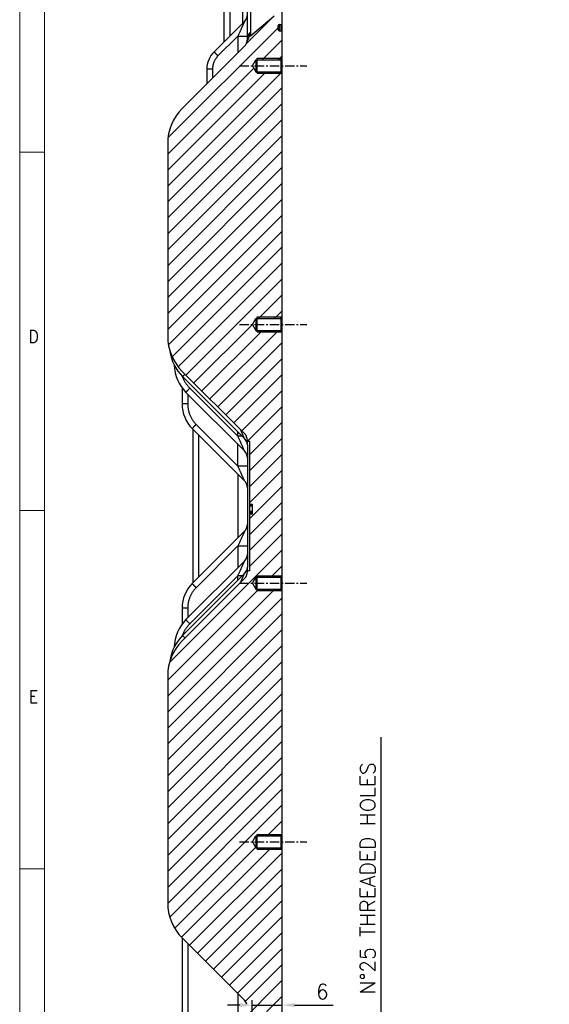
# Model space of a CAD drawing. Extents: x 0 to 840, y 0 to 594.
# Tile 2 of 84: x 20 to 126, y 198 to 396. Entities that reach past the tile are written whole.
import ezdxf
from ezdxf.enums import TextEntityAlignment as Align

# ---------------------------------------------------------------- set-up
doc = ezdxf.new("R2010")
doc.units = 0
doc.header["$LTSCALE"] = 25.4
doc.header["$MEASUREMENT"] = 0
doc.linetypes.add('CENTER', pattern=[0.6, 0.375, -0.075, 0.075, -0.075])
doc.layers.get('0').update_dxf_attribs({"linetype": 'CONTINUOUS'})
doc.layers.get('Defpoints').update_dxf_attribs({"linetype": 'CONTINUOUS'})
for name, color, linetype in [('010', 7, 'CONTINUOUS'), ('30', 1, 'CONTINUOUS'), ('DEFAULT_1', 7, 'CENTER')]:
    doc.layers.add(name, color=color, linetype=linetype)
doc.styles.add('GAL', font='simplex', dxfattribs={"width": 0.9})
doc.styles.add('ROMANS', font='romans')
doc.dimstyles.new('QUOTE 0.01', dxfattribs={"dimscale": 0, "dimtxt": 3, "dimasz": 2.5, "dimexe": 1, "dimexo": 1, "dimgap": 1.2, "dimtad": 1, "dimdsep": 46, "dimtxsty": 'ROMANS', "dimcen": 3, "dimclrd": 1, "dimclre": 1, "dimclrt": 7, "dimadec": 1, "dimazin": 2, "dimtfac": 0.6, "dimtmove": 0, "dimatfit": 3, "dimfxl": 0, "dimtolj": 1, "dimarcsym": 0})

# ---------------------------------------------------------------- blocks, each defined once
blk = doc.blocks.new('*D13')
at = {"color": 1, "linetype": 'Continuous', "lineweight": -2}
for p, q in [((66.7, 179.41), (66.7, 198.59)), ((72.7, 179.41), (72.7, 198.59)), ((64.2, 197.59), (61.7, 197.59)), ((66.7, 197.59), (72.7, 197.59)), ((75.2, 197.59), (82.9, 197.59))]:
    blk.add_line(p, q, dxfattribs=at)
at = {"color": 1, "linetype": 'Continuous', "lineweight": 0}
for points in [[(64.2, 198), (64.2, 197.17), (66.7, 197.59)], [(75.2, 198), (75.2, 197.17), (72.7, 197.59)]]:
    blk.add_solid(points, dxfattribs=at)
at = {"layer": 'Defpoints', "color": 0, "linetype": 'Continuous', "lineweight": 0}
for p in [(66.7, 197.59), (66.7, 178.41), (72.7, 178.41)]:
    blk.add_point(p, dxfattribs=at)
at = {"color": 7, "linetype": 'Continuous', "lineweight": 0, "insert": (80.77, 200.29), "char_height": 3, "attachment_point": 5, "style": 'ROMANS'}
blk.add_mtext('\\A1;6', dxfattribs=at)
blk = doc.blocks.new('*D14')
at = {"color": 1, "linetype": 'Continuous', "lineweight": -2}
for p, q in [((92.58, 182.41), (92.58, 251.45)), ((73.7, 179.91), (93.58, 179.91)), ((92.58, 176.91), (92.58, 179.91)), ((73.7, 176.91), (93.58, 176.91)), ((92.58, 174.41), (92.58, 171.91))]:
    blk.add_line(p, q, dxfattribs=at)
at = {"color": 1, "linetype": 'Continuous', "lineweight": 0}
for points in [[(92.16, 182.41), (93, 182.41), (92.58, 179.91)], [(92.16, 174.41), (93, 174.41), (92.58, 176.91)]]:
    blk.add_solid(points, dxfattribs=at)
at = {"layer": 'Defpoints', "color": 0, "linetype": 'Continuous', "lineweight": 0}
for p in [(72.7, 179.91), (92.58, 179.91), (72.7, 176.91)]:
    blk.add_point(p, dxfattribs=at)
at = {"color": 7, "linetype": 'Continuous', "lineweight": 0, "insert": (89.88, 218.18), "char_height": 3, "attachment_point": 5, "rotation": 90, "style": 'ROMANS'}
blk.add_mtext('\\A1;M3  N°25 THREADED HOLES', dxfattribs=at)
blk = doc.blocks.new('powersoft_a1')
at = {"layer": '010', "lineweight": 0}
for p, q in [((25, 10), (25, 584)), ((20, 369), (25, 369)), ((20, 297), (25, 297)), ((20, 225), (25, 225))]:
    blk.add_line(p, q, dxfattribs=at)
at = {"layer": '30', "lineweight": 0}
blk.add_line((20, 5), (20, 589), dxfattribs=at)
at = {"layer": '010', "lineweight": 0, "style": 'GAL', "width": 0.9}
for s, p in [('D', (22.78, 331.98)), ('E', (22.78, 259.6))]:
    blk.add_text(s, height=2.5, dxfattribs=at).set_placement(p, align=Align.MIDDLE)

msp = doc.modelspace()

# ---------------------------------------------------------------- linework, layer by layer
at = {"color": 7, "linetype": 'Continuous'}
for p, q in [((65.705, 391.726), (65.705, 481.839)), ((72.705, 394.916), (72.705, 466.895)), ((60.997, 464.548), (60.997, 391.197)), ((66.331, 392.431), (71.048, 396.388)), ((65.119, 395.32), (59.025, 389.225)), ((71.905, 393.602), (71.905, 394.509)), ((72.101, 394.709), (72.508, 394.716)), ((72.705, 113.435), (72.705, 394.913)), ((72.101, 393.402), (72.508, 393.395)), ((52.634, 377.834), (65.119, 390.32)), ((65.705, 391.726), (65.705, 391.705)), ((65.705, 391.715), (65.705, 391.723)), ((66.705, 386.405), (67.398, 387.605)), ((66.705, 386.405), (67.398, 385.205)), ((67.398, 387.605), (72.405, 387.605)), ((67.398, 387.605), (67.398, 385.205)), ((67.705, 384.905), (67.705, 387.905)), ((72.405, 387.605), (72.705, 387.905)), ((72.405, 387.605), (72.405, 385.205)), ((57.56, 385.689), (57.56, 382.761)), ((67.398, 385.205), (72.405, 385.205)), ((72.405, 385.205), (72.705, 384.905)), ((49.705, 370.763), (49.705, 332.047)), ((66.705, 334.405), (67.398, 335.605)), ((67.398, 335.605), (72.405, 335.605)), ((67.398, 335.605), (67.398, 333.205)), ((67.705, 332.905), (67.705, 335.905)), ((72.405, 335.605), (72.705, 335.905)), ((72.405, 335.605), (72.405, 333.205)), ((66.705, 334.405), (67.398, 333.205)), ((67.398, 333.205), (72.405, 333.205)), ((72.405, 333.205), (72.705, 332.905)), ((65.119, 312.491), (52.634, 324.976)), ((52.704, 323.906), (65.119, 311.491)), ((52.59, 321.647), (52.59, 318.42)), ((53.369, 320.741), (65.119, 308.991)), ((54.64, 313.47), (65.119, 302.991)), ((54.76, 313.35), (54.76, 282.461)), ((65.119, 311.491), (65.139, 311.471)), ((65.705, 310.215), (65.705, 311.077)), ((66.205, 310.905), (65.705, 310.905)), ((66.205, 296.617), (66.205, 310.905)), ((65.705, 310.084), (65.705, 285.73)), ((66.705, 298.185), (66.205, 298.185)), ((66.205, 298.139), (66.705, 298.139)), ((66.705, 298.031), (66.205, 298.031)), ((66.705, 298.029), (66.205, 298.029)), ((66.205, 298.027), (66.705, 298.027)), ((66.705, 297.907), (66.205, 297.907)), ((66.705, 296.292), (66.705, 298.185)), ((66.205, 296.85), (66.705, 296.85)), ((66.205, 296.781), (66.705, 296.781)), ((66.205, 296.708), (66.705, 296.708)), ((66.205, 296.617), (66.705, 296.617)), ((66.205, 284.905), (66.205, 296.613)), ((66.705, 296.292), (66.205, 296.292)), ((65.119, 292.82), (54.64, 282.34)), ((65.119, 286.82), (53.369, 275.07)), ((65.705, 285.73), (65.705, 285.727)), ((65.705, 284.734), (65.705, 285.595)), ((52.634, 270.834), (65.119, 283.32)), ((65.119, 284.32), (52.704, 271.905)), ((66.205, 284.905), (65.705, 284.905)), ((66.705, 282.405), (67.398, 283.605)), ((67.398, 283.605), (67.398, 281.205)), ((67.398, 283.605), (72.405, 283.605)), ((67.705, 280.905), (67.705, 283.905)), ((72.405, 283.605), (72.705, 283.905)), ((72.405, 283.605), (72.405, 281.205)), ((66.705, 282.405), (67.398, 281.205)), ((67.398, 281.205), (72.405, 281.205)), ((72.405, 281.205), (72.705, 280.905)), ((52.59, 277.391), (52.59, 274.164)), ((49.705, 263.763), (49.705, 218.147)), ((66.705, 230.405), (67.398, 231.605)), ((67.398, 231.605), (72.405, 231.605)), ((67.398, 231.605), (67.398, 229.205)), ((67.705, 228.905), (67.705, 231.905)), ((72.405, 231.605), (72.705, 231.905)), ((72.405, 231.605), (72.405, 229.205)), ((66.705, 230.405), (67.398, 229.205)), ((67.398, 229.205), (72.405, 229.205)), ((72.405, 229.205), (72.705, 228.905)), ((52.59, 211.121), (52.59, 190.02)), ((65.119, 198.591), (52.634, 211.076))]:
    msp.add_line(p, q, dxfattribs=at)
at = {"color": 9, "linetype": 'Continuous'}
for p, q in [((66.419, 393.203), (66.419, 469.306)), ((64.757, 468.263), (64.757, 394.958)), ((62.181, 464.548), (62.181, 392.382)), ((72.101, 394.709), (72.101, 393.402)), ((72.508, 393.395), (72.508, 394.716)), ((63.81, 392.376), (59.81, 388.376)), ((63.81, 392.376), (65.705, 392.376)), ((63.81, 392.376), (63.81, 389.01)), ((66.419, 392.505), (66.419, 392.647)), ((58.697, 385.689), (57.56, 385.689)), ((58.697, 385.689), (58.697, 383.898)), ((54.155, 321.589), (63.81, 311.935)), ((53.727, 320.383), (53.727, 318.42)), ((53.727, 318.42), (52.59, 318.42)), ((55.426, 314.319), (63.81, 305.935)), ((63.81, 311.935), (63.81, 312.801)), ((55.897, 312.213), (55.897, 283.598)), ((64.675, 311.935), (63.81, 311.935)), ((63.81, 305.935), (63.81, 310.301)), ((65.705, 305.935), (63.81, 305.935)), ((63.81, 304.301), (63.81, 291.51)), ((63.81, 289.876), (55.426, 281.492)), ((63.81, 289.876), (63.81, 285.51)), ((63.81, 289.876), (65.705, 289.876)), ((63.81, 283.876), (54.155, 274.221)), ((63.81, 283.01), (63.81, 283.876)), ((64.675, 283.876), (63.81, 283.876)), ((53.727, 277.391), (52.59, 277.391)), ((53.727, 277.391), (53.727, 275.427)), ((53.727, 209.983), (53.727, 190.02)), ((63.81, 199.901), (63.81, 195.562))]:
    msp.add_line(p, q, dxfattribs=at)
at = {"color": 2, "linetype": 'Continuous'}
for p, q in [((65.485, 390.822), (71.068, 396.405)), ((49.77, 371.903), (71.905, 394.038)), ((72.619, 394.751), (72.669, 394.802)), ((68.677, 387.605), (72.705, 391.633)), ((71.881, 387.605), (72.705, 388.429)), ((67.705, 387.905), (72.705, 387.905)), ((49.705, 368.633), (66.988, 385.916)), ((49.705, 365.429), (69.481, 385.205)), ((49.705, 362.224), (72.545, 385.065)), ((67.705, 384.905), (72.705, 384.905)), ((49.705, 359.02), (72.705, 382.02)), ((49.705, 355.816), (72.705, 378.816)), ((49.705, 352.611), (72.705, 375.611)), ((49.705, 349.407), (72.705, 372.407)), ((49.705, 346.202), (72.705, 369.202)), ((49.705, 342.998), (72.705, 365.998)), ((49.705, 339.794), (72.705, 362.794)), ((49.705, 336.589), (72.705, 359.589)), ((49.705, 333.385), (72.705, 356.385)), ((49.854, 330.329), (72.705, 353.181)), ((50.613, 327.884), (72.705, 349.976)), ((51.824, 325.891), (72.705, 346.772)), ((53.374, 324.236), (72.705, 343.567)), ((67.947, 335.605), (72.705, 340.363)), ((71.152, 335.605), (72.705, 337.159)), ((67.705, 335.905), (72.705, 335.905)), ((54.976, 322.634), (66.72, 334.379)), ((56.578, 321.032), (68.752, 333.205)), ((58.18, 319.43), (71.956, 333.205)), ((67.705, 332.905), (72.705, 332.905)), ((59.783, 317.828), (72.705, 330.75)), ((61.385, 316.225), (72.705, 327.546)), ((62.987, 314.623), (72.705, 324.341)), ((64.589, 313.021), (72.705, 321.137)), ((65.705, 310.932), (72.705, 317.932)), ((66.205, 308.228), (72.705, 314.728)), ((66.205, 305.024), (72.705, 311.524)), ((66.205, 301.819), (72.705, 308.319)), ((66.205, 298.615), (72.705, 305.115)), ((66.205, 295.41), (72.705, 301.91)), ((66.205, 292.206), (72.705, 298.706)), ((66.205, 289.002), (72.705, 295.502)), ((66.205, 285.797), (72.705, 292.297)), ((50.077, 266.465), (72.705, 289.093)), ((70.422, 283.605), (72.705, 285.889)), ((67.705, 283.905), (72.705, 283.905)), ((49.705, 259.684), (71.226, 281.205)), ((49.705, 262.889), (68.022, 281.205)), ((49.705, 256.48), (72.705, 279.48)), ((67.705, 280.905), (72.705, 280.905)), ((49.705, 253.275), (72.705, 276.275)), ((49.705, 250.071), (72.705, 273.071)), ((49.705, 246.867), (72.705, 269.867)), ((49.705, 243.662), (72.705, 266.662)), ((49.705, 240.458), (72.705, 263.458)), ((49.705, 237.253), (72.705, 260.253)), ((49.705, 234.049), (72.705, 257.049)), ((49.705, 230.845), (72.705, 253.845)), ((49.705, 227.64), (72.705, 250.64)), ((49.705, 224.436), (72.705, 247.436)), ((49.705, 221.232), (72.705, 244.232)), ((49.706, 218.028), (72.705, 241.027)), ((50.134, 215.251), (72.705, 237.823)), ((69.692, 231.605), (72.705, 234.618)), ((67.705, 231.905), (72.705, 231.905)), ((51.115, 213.028), (67.359, 229.272)), ((52.502, 211.211), (70.496, 229.205)), ((54.103, 209.607), (72.705, 228.21)), ((67.705, 228.905), (72.705, 228.905)), ((55.705, 208.005), (72.705, 225.005)), ((57.307, 206.403), (72.705, 221.801)), ((58.909, 204.801), (72.705, 218.597)), ((60.511, 203.199), (72.705, 215.392)), ((62.114, 201.597), (72.705, 212.188)), ((63.716, 199.994), (72.705, 208.983)), ((65.304, 198.378), (72.705, 205.779)), ((64.105, 193.975), (72.705, 202.575)), ((64.105, 190.77), (72.705, 199.37))]:
    msp.add_line(p, q, dxfattribs=at)
at = {"color": 7, "linetype": 'Continuous'}
for points in [[(65.139, 311.471), (65.17, 311.439), (65.2, 311.406), (65.229, 311.372), (65.257, 311.338), (65.285, 311.303), (65.312, 311.268), (65.337, 311.232), (65.362, 311.196), (65.387, 311.159), (65.41, 311.122), (65.432, 311.085), (65.454, 311.047), (65.475, 311.008), (65.495, 310.969), (65.514, 310.929), (65.532, 310.889), (65.55, 310.849), (65.567, 310.808), (65.582, 310.766), (65.597, 310.724), (65.612, 310.681), (65.625, 310.637), (65.637, 310.593), (65.648, 310.549), (65.659, 310.504), (65.668, 310.459), (65.676, 310.415), (65.683, 310.37), (65.689, 310.326), (65.694, 310.282), (65.698, 310.238)], [(65.698, 285.572), (65.694, 285.529), (65.689, 285.485), (65.683, 285.441), (65.676, 285.396), (65.668, 285.351), (65.659, 285.306), (65.648, 285.262), (65.637, 285.217), (65.625, 285.173), (65.612, 285.13), (65.597, 285.087), (65.582, 285.045), (65.567, 285.003), (65.55, 284.962), (65.532, 284.921), (65.514, 284.881), (65.495, 284.842), (65.475, 284.802), (65.454, 284.764), (65.432, 284.726), (65.41, 284.688), (65.387, 284.651), (65.362, 284.615), (65.337, 284.578), (65.312, 284.543), (65.285, 284.508), (65.257, 284.473), (65.229, 284.439), (65.2, 284.405), (65.17, 284.372)], [(65.17, 284.372), (65.139, 284.339), (65.119, 284.32)]]:
    msp.add_lwpolyline(points, dxfattribs=at)
for centre, radius, start, end in [((63.705, 396.734), 2, 315, 0), ((72.105, 394.509), 0.2, 91, 180), ((72.505, 394.916), 0.2, 271, 0), ((67.617, 390.899), 2, 130, 167.95112), ((72.105, 393.602), 0.2, 180, 269), ((72.505, 393.195), 0.2, 0, 89), ((63.705, 391.734), 2, 315, 347.95112), ((63.705, 391.734), 2, 348.11025, 359.18795), ((62.56, 385.689), 5, 134.99994, 180.00005), ((59.705, 370.763), 10, 135, 180), ((59.705, 332.047), 10, 180, 225), ((59.068, 330.27), 9, 187.30245, 225.00003), ((59.026, 326.398), 8, 181.23303, 225.00004), ((59.59, 318.42), 7, 179.99996, 225.00004), ((63.705, 311.077), 2, 0, 45), ((63.705, 310.077), 2, 3.9623, 45), ((63.705, 307.577), 2, 360, 45), ((63.705, 301.577), 2, 360, 45), ((63.705, 294.234), 2, 315, 0), ((63.705, 288.234), 2, 315, 0), ((63.705, 285.734), 2, 315, 356.0377), ((63.705, 284.734), 2, 315, 0), ((59.59, 277.391), 7, 134.99996, 180.00004), ((59.026, 269.413), 8, 134.99996, 178.76697), ((59.068, 265.541), 9, 134.99997, 172.69755), ((59.705, 263.763), 10, 135, 180), ((59.705, 218.147), 10, 180, 225), ((63.705, 197.177), 2, 16.52125, 45)]:
    msp.add_arc(centre, radius, start, end, dxfattribs=at)
at = {"color": 9, "linetype": 'Continuous'}
for points, start_tangent, end_tangent in [([(65.119, 395.32), (65.119, 395.316), (65.117, 395.308), (65.113, 395.297), (65.106, 395.28), (65.098, 395.259), (65.087, 395.232), (65.073, 395.199), (65.055, 395.158), (65.034, 395.109), (65.009, 395.051), (64.98, 394.985), (64.947, 394.909), (64.91, 394.824), (64.868, 394.729), (64.822, 394.625), (64.771, 394.511), (64.715, 394.386), (64.655, 394.25), (64.59, 394.104), (64.519, 393.947), (64.444, 393.78), (64.364, 393.602), (64.28, 393.415), (64.192, 393.22), (64.101, 393.018), (64.006, 392.809), (63.909, 392.595), (63.81, 392.376)], (0.7071356, 0.707078), (-0.4135465, -0.910483)), ([(65.696, 391.55), (65.714, 391.688), (65.742, 391.824), (65.78, 391.958), (65.827, 392.089), (65.884, 392.216), (65.949, 392.339), (66.024, 392.457), (66.107, 392.57), (66.198, 392.676), (66.297, 392.776), (66.402, 392.869)], (0.0917956, 0.9957779), (0.7747105, 0.6323161)), ([(65.705, 391.726), (65.709, 391.856), (65.723, 391.985), (65.745, 392.112), (65.777, 392.238), (65.817, 392.361), (65.865, 392.482), (65.922, 392.599), (65.986, 392.713), (66.059, 392.822), (66.139, 392.926), (66.226, 393.024), (66.319, 393.117), (66.419, 393.203)], (0.0000002, 1), (0.7774882, 0.6288976)), ([(65.705, 391.726), (65.712, 391.843), (65.729, 391.981), (65.756, 392.116), (65.794, 392.25), (65.841, 392.38), (65.898, 392.507), (65.964, 392.629), (66.039, 392.747), (66.122, 392.859), (66.213, 392.966), (66.313, 393.065), (66.419, 393.158)], (0.0254517, 0.9996761), (0.7773545, 0.6290628)), ([(65.805, 391.745), (65.817, 391.78), (65.865, 391.904), (65.922, 392.025), (65.986, 392.141), (66.059, 392.254), (66.139, 392.361), (66.226, 392.462), (66.319, 392.558), (66.419, 392.647)], (0.3139367, 0.9494439), (0.7683616, 0.640016)), ([(66.419, 392.647), (66.418, 392.671), (66.414, 392.692), (66.41, 392.712), (66.406, 392.731), (66.403, 392.749), (66.401, 392.767), (66.399, 392.786), (66.399, 392.805), (66.399, 392.825), (66.4, 392.846), (66.402, 392.869)], (0.0000767, 1), (0.09839, 0.9951479)), ([(66.402, 392.869), (66.41, 392.959), (66.416, 393.055), (66.419, 393.158)], (0.098388, 0.9951481), (0.0152779, 0.9998833)), ([(66.419, 393.158), (66.419, 393.18), (66.419, 393.203)], (0.0152718, 0.9998834), (0.0000071, 1)), ([(65.695, 391.453), (65.695, 391.471), (65.695, 391.497), (65.695, 391.518), (65.695, 391.536), (65.696, 391.55)], (-0.0242969, 0.9997048), (0.0918041, 0.9957771)), ([(65.705, 391.705), (65.705, 391.726)], (0.0141729, 0.9998996), (0.0254517, 0.9996761)), ([(59.81, 388.376), (59.673, 388.232), (59.544, 388.081), (59.423, 387.923), (59.31, 387.759), (59.206, 387.589), (59.111, 387.414), (59.026, 387.235), (58.95, 387.051), (58.883, 386.864), (58.827, 386.673), (58.78, 386.479), (58.744, 386.284), (58.718, 386.087), (58.703, 385.888), (58.697, 385.689)], (-0.7071052, -0.7071083), (-0.000002, -1)), ([(59.81, 388.376), (59.746, 388.442), (59.682, 388.506), (59.619, 388.57), (59.558, 388.633), (59.498, 388.694), (59.441, 388.754), (59.386, 388.811), (59.334, 388.865), (59.286, 388.917), (59.24, 388.966), (59.199, 389.011), (59.161, 389.052), (59.128, 389.09), (59.099, 389.123), (59.074, 389.152), (59.055, 389.176), (59.04, 389.195), (59.03, 389.21), (59.025, 389.22), (59.025, 389.225)], (-0.7061364, 0.7080758), (0.7071068, 0.7071068)), ([(52.593, 324.019), (52.623, 323.942), (52.743, 323.651), (52.876, 323.367), (53.023, 323.089), (53.182, 322.818), (53.353, 322.555), (53.537, 322.3), (53.732, 322.054), (53.938, 321.817), (54.155, 321.589)], (0.349768, -0.9368364), (0.7071058, -0.7071077)), ([(53.176, 324.435), (53.12, 324.377), (53.066, 324.32), (53.014, 324.266), (52.965, 324.214), (52.92, 324.165), (52.878, 324.12), (52.841, 324.079), (52.808, 324.041), (52.779, 324.008), (52.754, 323.979), (52.734, 323.955), (52.719, 323.936), (52.709, 323.921), (52.704, 323.911), (52.704, 323.906)], (-0.6952136, -0.7188032), (0.7071068, -0.7071068)), ([(54.155, 321.589), (54.09, 321.524), (54.027, 321.46), (53.964, 321.396), (53.902, 321.333), (53.843, 321.272), (53.786, 321.212), (53.731, 321.155), (53.679, 321.1), (53.63, 321.049), (53.585, 321), (53.544, 320.955), (53.506, 320.914), (53.473, 320.876), (53.444, 320.843), (53.419, 320.814), (53.4, 320.79), (53.385, 320.77), (53.375, 320.756), (53.37, 320.746), (53.369, 320.741)], (-0.7061364, -0.7080758), (0.7071068, -0.7071068)), ([(53.727, 318.42), (53.734, 318.135), (53.755, 317.852), (53.79, 317.569), (53.838, 317.289), (53.901, 317.011), (53.977, 316.737), (54.066, 316.466), (54.168, 316.201), (54.284, 315.94), (54.412, 315.686), (54.552, 315.438), (54.704, 315.198), (54.868, 314.965), (55.043, 314.741), (55.229, 314.525), (55.426, 314.319)], (0.0000014, -1), (0.7071056, -0.7071079)), ([(55.426, 314.319), (55.361, 314.254), (55.297, 314.189), (55.234, 314.125), (55.173, 314.062), (55.114, 314.001), (55.056, 313.942), (55.002, 313.884), (54.95, 313.83), (54.901, 313.778), (54.856, 313.73), (54.814, 313.684), (54.777, 313.643), (54.743, 313.606), (54.714, 313.572), (54.69, 313.544), (54.67, 313.519), (54.655, 313.5), (54.645, 313.485), (54.64, 313.475), (54.64, 313.47)], (-0.7061364, -0.7080758), (0.7071068, -0.7071068)), ([(65.119, 311.491), (65.119, 311.495), (65.117, 311.502), (65.113, 311.514), (65.106, 311.53), (65.098, 311.551), (65.087, 311.578), (65.073, 311.612), (65.055, 311.653), (65.034, 311.702), (65.009, 311.759), (64.98, 311.826), (64.947, 311.902), (64.91, 311.987), (64.868, 312.081), (64.822, 312.186), (64.771, 312.3), (64.715, 312.425), (64.655, 312.56), (64.59, 312.707), (64.519, 312.863), (64.444, 313.031), (64.364, 313.208), (64.334, 313.277)], (0.7071326, -0.707081), (-0.4106501, 0.911793)), ([(65.119, 308.991), (65.119, 308.995), (65.117, 309.002), (65.113, 309.014), (65.106, 309.03), (65.098, 309.051), (65.087, 309.078), (65.073, 309.112), (65.055, 309.153), (65.034, 309.202), (65.009, 309.259), (64.98, 309.326), (64.947, 309.402), (64.91, 309.487), (64.868, 309.581), (64.822, 309.686), (64.771, 309.8), (64.715, 309.925), (64.655, 310.06), (64.59, 310.207), (64.519, 310.363), (64.444, 310.531), (64.364, 310.708), (64.28, 310.895), (64.192, 311.09), (64.101, 311.293), (64.006, 311.501), (63.909, 311.716), (63.81, 311.935)], (0.7071019, -0.7071116), (-0.4135472, 0.9104827)), ([(65.119, 302.991), (65.119, 302.995), (65.117, 303.002), (65.113, 303.014), (65.106, 303.03), (65.098, 303.051), (65.087, 303.078), (65.073, 303.112), (65.055, 303.153), (65.034, 303.202), (65.009, 303.259), (64.98, 303.326), (64.947, 303.402), (64.91, 303.487), (64.868, 303.581), (64.822, 303.686), (64.771, 303.8), (64.715, 303.925), (64.655, 304.06), (64.59, 304.207), (64.519, 304.363), (64.444, 304.531), (64.364, 304.708), (64.28, 304.895), (64.192, 305.09), (64.101, 305.293), (64.006, 305.501), (63.909, 305.716), (63.81, 305.935)], (0.7071019, -0.7071116), (-0.4135472, 0.9104827)), ([(65.119, 292.82), (65.119, 292.816), (65.117, 292.808), (65.113, 292.797), (65.106, 292.78), (65.098, 292.759), (65.087, 292.732), (65.073, 292.699), (65.055, 292.658), (65.034, 292.609), (65.009, 292.551), (64.98, 292.485), (64.947, 292.409), (64.91, 292.324), (64.868, 292.229), (64.822, 292.125), (64.771, 292.011), (64.715, 291.886), (64.655, 291.75), (64.59, 291.604), (64.519, 291.447), (64.444, 291.28), (64.364, 291.102), (64.28, 290.915), (64.192, 290.72), (64.101, 290.518), (64.006, 290.309), (63.909, 290.095), (63.81, 289.876)], (0.7071356, 0.707078), (-0.4135465, -0.910483)), ([(63.81, 283.876), (63.909, 284.095), (64.006, 284.309), (64.101, 284.518), (64.192, 284.72), (64.28, 284.915), (64.364, 285.102), (64.444, 285.28), (64.519, 285.447), (64.59, 285.604), (64.655, 285.75), (64.715, 285.886), (64.771, 286.011), (64.822, 286.125), (64.868, 286.229), (64.91, 286.324), (64.947, 286.409), (64.98, 286.485), (65.009, 286.551), (65.034, 286.609), (65.055, 286.658), (65.073, 286.699), (65.087, 286.732), (65.098, 286.759), (65.106, 286.78), (65.113, 286.797), (65.117, 286.808), (65.119, 286.816), (65.119, 286.82)], (0.4135472, 0.9104827), (-0.7071019, -0.7071116)), ([(64.334, 282.534), (64.364, 282.602), (64.444, 282.78), (64.519, 282.947), (64.59, 283.104), (64.655, 283.25), (64.715, 283.386), (64.771, 283.511), (64.822, 283.625), (64.868, 283.729), (64.91, 283.824), (64.947, 283.909), (64.98, 283.985), (65.009, 284.051), (65.034, 284.109), (65.055, 284.158), (65.073, 284.199), (65.087, 284.232), (65.098, 284.259), (65.106, 284.28), (65.113, 284.297), (65.117, 284.308), (65.119, 284.316), (65.119, 284.32)], (0.4106501, 0.911793), (-0.7071325, -0.707081)), ([(55.426, 281.492), (55.229, 281.286), (55.043, 281.07), (54.868, 280.846), (54.704, 280.613), (54.552, 280.372), (54.412, 280.124), (54.284, 279.87), (54.168, 279.61), (54.066, 279.344), (53.977, 279.074), (53.901, 278.8), (53.838, 278.522), (53.79, 278.242), (53.755, 277.959), (53.734, 277.675), (53.727, 277.391)], (-0.7071056, -0.7071079), (-0.0000014, -1)), ([(55.426, 281.492), (55.361, 281.557), (55.297, 281.622), (55.234, 281.686), (55.173, 281.748), (55.114, 281.81), (55.056, 281.869), (55.002, 281.926), (54.95, 281.981), (54.901, 282.033), (54.856, 282.081), (54.814, 282.126), (54.777, 282.168), (54.743, 282.205), (54.714, 282.238), (54.69, 282.267), (54.67, 282.291), (54.655, 282.311), (54.645, 282.326), (54.64, 282.336), (54.64, 282.34)], (-0.7061364, 0.7080758), (0.7071068, 0.7071068)), ([(54.155, 274.221), (53.938, 273.994), (53.732, 273.757), (53.537, 273.511), (53.353, 273.256), (53.182, 272.992), (53.023, 272.722), (52.876, 272.444), (52.743, 272.159), (52.623, 271.869), (52.593, 271.791)], (-0.7071058, -0.7071077), (-0.349768, -0.9368364)), ([(54.155, 274.221), (54.09, 274.286), (54.027, 274.351), (53.964, 274.415), (53.902, 274.478), (53.843, 274.539), (53.786, 274.598), (53.731, 274.656), (53.679, 274.71), (53.63, 274.762), (53.585, 274.811), (53.544, 274.856), (53.506, 274.897), (53.473, 274.934), (53.444, 274.968), (53.419, 274.996), (53.4, 275.021), (53.385, 275.04), (53.375, 275.055), (53.37, 275.065), (53.369, 275.07)], (-0.7061364, 0.7080758), (0.7071068, 0.7071068)), ([(53.176, 271.376), (53.12, 271.433), (53.066, 271.49), (53.014, 271.545), (52.965, 271.597), (52.92, 271.645), (52.878, 271.69), (52.841, 271.732), (52.808, 271.769), (52.779, 271.802), (52.754, 271.831), (52.734, 271.856), (52.719, 271.875), (52.709, 271.89), (52.704, 271.9), (52.704, 271.905)], (-0.6952136, 0.7188032), (0.7071068, 0.7071068))]:
    msp.add_spline(points, degree=3, dxfattribs=dict(at, start_tangent=start_tangent, end_tangent=end_tangent))
at = {"color": 7, "linetype": 'Continuous'}
for points, start_tangent, end_tangent in [([(65.705, 391.705), (65.705, 391.717), (65.705, 391.726)], (0.0141477, 0.9998999), (0.0000938, 1)), ([(65.705, 310.215), (65.705, 310.2), (65.705, 310.185), (65.704, 310.17), (65.704, 310.155), (65.704, 310.141), (65.704, 310.126), (65.705, 310.111), (65.705, 310.103)], (0.0000326, -1), (0.0129852, -0.9999157)), ([(65.705, 310.103), (65.705, 310.096), (65.705, 310.086)], (0.0129852, -0.9999157), (0.0039492, -0.9999922)), ([(65.705, 310.086), (65.705, 310.084)], (0.0039492, -0.9999922), (0.0015613, -0.9999988)), ([(65.705, 285.708), (65.705, 285.699), (65.704, 285.684), (65.704, 285.67), (65.704, 285.655), (65.704, 285.641), (65.705, 285.626), (65.705, 285.611), (65.705, 285.595)], (-0.0129852, -0.9999157), (-0.0000326, -1)), ([(65.705, 285.727), (65.705, 285.719)], (-0.0015624, -0.9999988), (-0.0080388, -0.9999677)), ([(65.705, 285.719), (65.705, 285.714)], (-0.0080388, -0.9999677), (-0.0108388, -0.9999413)), ([(65.705, 285.714), (65.705, 285.709)], (-0.0108388, -0.9999413), (-0.0126297, -0.9999202)), ([(65.705, 285.709), (65.705, 285.708)], (-0.0126297, -0.9999202), (-0.0129852, -0.9999157)), ([(72.705, 230.405, -1.5), (72.705, 230.478, -1.493), (72.705, 230.551, -1.486), (72.705, 230.587, -1.482), (72.705, 230.624, -1.479), (72.705, 230.642, -1.477), (72.705, 230.66, -1.475), (72.705, 230.678, -1.473), (72.705, 230.688, -1.472), (72.705, 230.697, -1.471), (72.705, 230.705, -1.469), (72.705, 230.714, -1.466), (72.705, 230.732, -1.461), (72.705, 230.749, -1.456), (72.705, 230.767, -1.45), (72.705, 230.802, -1.44), (72.705, 230.837, -1.429), (72.705, 230.872, -1.419), (72.705, 230.907, -1.408), (72.705, 230.924, -1.403), (72.705, 230.942, -1.397), (72.705, 230.959, -1.392), (72.705, 230.968, -1.389), (72.705, 230.977, -1.387), (72.705, 230.985, -1.383), (72.705, 230.993, -1.378), (72.705, 231.009, -1.37), (72.705, 231.025, -1.361), (72.705, 231.042, -1.352), (72.705, 231.074, -1.335), (72.705, 231.106, -1.318), (72.705, 231.138, -1.301), (72.705, 231.171, -1.284), (72.705, 231.187, -1.275), (72.705, 231.203, -1.267), (72.705, 231.219, -1.258), (72.705, 231.227, -1.254), (72.705, 231.231, -1.252), (72.705, 231.235, -1.249), (72.705, 231.239, -1.246), (72.705, 231.243, -1.243), (72.705, 231.25, -1.238), (72.705, 231.264, -1.226), (72.705, 231.279, -1.214), (72.705, 231.293, -1.202), (72.705, 231.322, -1.179), (72.705, 231.351, -1.155), (72.705, 231.379, -1.131), (72.705, 231.408, -1.108), (72.705, 231.423, -1.096), (72.705, 231.437, -1.084), (72.705, 231.452, -1.072), (72.705, 231.459, -1.067), (72.705, 231.462, -1.064), (72.705, 231.466, -1.061), (72.705, 231.469, -1.057), (72.705, 231.472, -1.054), (72.705, 231.478, -1.047), (72.705, 231.489, -1.032), (72.705, 231.501, -1.018), (72.705, 231.512, -1.004), (72.705, 231.536, -0.976), (72.705, 231.559, -0.948), (72.705, 231.582, -0.919), (72.705, 231.605, -0.891), (72.705, 231.617, -0.877), (72.705, 231.629, -0.863), (72.705, 231.64, -0.849), (72.705, 231.646, -0.842), (72.705, 231.652, -0.834), (72.705, 231.656, -0.826), (72.705, 231.66, -0.818), (72.705, 231.669, -0.802), (72.705, 231.678, -0.786), (72.705, 231.686, -0.77), (72.705, 231.704, -0.738), (72.705, 231.721, -0.705), (72.705, 231.738, -0.673), (72.705, 231.756, -0.641), (72.705, 231.764, -0.625), (72.705, 231.773, -0.609), (72.705, 231.781, -0.593), (72.705, 231.786, -0.585), (72.705, 231.79, -0.576), (72.705, 231.793, -0.568), (72.705, 231.795, -0.559), (72.705, 231.801, -0.541), (72.705, 231.806, -0.524), (72.705, 231.812, -0.506), (72.705, 231.822, -0.471), (72.705, 231.833, -0.436), (72.705, 231.844, -0.401), (72.705, 231.854, -0.366), (72.705, 231.86, -0.349), (72.705, 231.865, -0.331), (72.705, 231.87, -0.314), (72.705, 231.873, -0.305), (72.705, 231.874, -0.301), (72.705, 231.876, -0.296), (72.705, 231.876, -0.292), (72.705, 231.877, -0.287), (72.705, 231.878, -0.278), (72.705, 231.879, -0.259), (72.705, 231.881, -0.241), (72.705, 231.883, -0.222), (72.705, 231.887, -0.185), (72.705, 231.891, -0.148), (72.705, 231.898, -0.074), (72.705, 231.905, 0)], (0, 0.9952274, 0.0975829), (0, 0.0993197, 0.9950556)), ([(72.705, 228.905), (72.705, 228.912, -0.073), (72.705, 228.92, -0.146), (72.705, 228.923, -0.182), (72.705, 228.927, -0.219), (72.705, 228.929, -0.237), (72.705, 228.93, -0.255), (72.705, 228.932, -0.273), (72.705, 228.933, -0.282), (72.705, 228.934, -0.291), (72.705, 228.937, -0.3), (72.705, 228.939, -0.309), (72.705, 228.944, -0.326), (72.705, 228.95, -0.344), (72.705, 228.955, -0.361), (72.705, 228.966, -0.396), (72.705, 228.976, -0.431), (72.705, 228.987, -0.467), (72.705, 228.997, -0.502), (72.705, 229.003, -0.519), (72.705, 229.008, -0.537), (72.705, 229.013, -0.554), (72.705, 229.016, -0.563), (72.705, 229.018, -0.572), (72.705, 229.023, -0.58), (72.705, 229.027, -0.588), (72.705, 229.036, -0.604), (72.705, 229.044, -0.62), (72.705, 229.053, -0.636), (72.705, 229.07, -0.669), (72.705, 229.087, -0.701), (72.705, 229.104, -0.733), (72.705, 229.122, -0.765), (72.705, 229.13, -0.782), (72.705, 229.139, -0.798), (72.705, 229.147, -0.814), (72.705, 229.152, -0.822), (72.705, 229.154, -0.826), (72.705, 229.156, -0.83), (72.705, 229.159, -0.834), (72.705, 229.162, -0.837), (72.705, 229.168, -0.844), (72.705, 229.18, -0.859), (72.705, 229.191, -0.873), (72.705, 229.203, -0.888), (72.705, 229.227, -0.917), (72.705, 229.25, -0.945), (72.705, 229.274, -0.974), (72.705, 229.297, -1.003), (72.705, 229.309, -1.017), (72.705, 229.321, -1.032), (72.705, 229.333, -1.046), (72.705, 229.339, -1.053), (72.705, 229.342, -1.057), (72.705, 229.345, -1.061), (72.705, 229.348, -1.064), (72.705, 229.352, -1.066), (72.705, 229.359, -1.072), (72.705, 229.373, -1.084), (72.705, 229.387, -1.096), (72.705, 229.401, -1.107), (72.705, 229.429, -1.13), (72.705, 229.458, -1.154), (72.705, 229.486, -1.177), (72.705, 229.514, -1.2), (72.705, 229.528, -1.212), (72.705, 229.543, -1.223), (72.705, 229.557, -1.235), (72.705, 229.564, -1.241), (72.705, 229.571, -1.246), (72.705, 229.579, -1.251), (72.705, 229.587, -1.255), (72.705, 229.603, -1.264), (72.705, 229.619, -1.272), (72.705, 229.635, -1.281), (72.705, 229.668, -1.298), (72.705, 229.7, -1.316), (72.705, 229.732, -1.333), (72.705, 229.764, -1.35), (72.705, 229.78, -1.359), (72.705, 229.797, -1.368), (72.705, 229.813, -1.376), (72.705, 229.821, -1.38), (72.705, 229.829, -1.385), (72.705, 229.838, -1.387), (72.705, 229.846, -1.39), (72.705, 229.864, -1.396), (72.705, 229.881, -1.401), (72.705, 229.899, -1.406), (72.705, 229.934, -1.417), (72.705, 229.969, -1.428), (72.705, 230.004, -1.438), (72.705, 230.039, -1.449), (72.705, 230.056, -1.454), (72.705, 230.074, -1.46), (72.705, 230.091, -1.465), (72.705, 230.1, -1.468), (72.705, 230.104, -1.469), (72.705, 230.109, -1.47), (72.705, 230.113, -1.471), (72.705, 230.118, -1.471), (72.705, 230.127, -1.472), (72.705, 230.146, -1.474), (72.705, 230.164, -1.476), (72.705, 230.183, -1.478), (72.705, 230.22, -1.482), (72.705, 230.257, -1.485), (72.705, 230.331, -1.493), (72.705, 230.405, -1.5)], (0, 0.0975829, -0.9952274), (0, 0.9950556, -0.0993197))]:
    msp.add_spline(points, degree=3, dxfattribs=dict(at, start_tangent=start_tangent, end_tangent=end_tangent))
at = {"layer": 'DEFAULT_1', "color": 2, "linetype": 'CENTER', "ltscale": 0.2}
for p, q in [((64.123, 386.405), (77.656, 386.405)), ((64.123, 334.405), (77.656, 334.405)), ((64.123, 282.405), (77.656, 282.405)), ((64.123, 230.405), (77.656, 230.405))]:
    msp.add_line(p, q, dxfattribs=at)

# ---------------------------------------------------------------- block references
at = {"linetype": 'Continuous', "lineweight": 0}
msp.add_blockref('powersoft_a1', (0, 0), dxfattribs=at)

# ---------------------------------------------------------------- texts
at = {"layer": '010', "color": 7, "lineweight": 0, "insert": (126.323, 247.103), "char_height": 3, "attachment_point": 6, "style": 'ROMANS'}
msp.add_mtext('\\A1;', dxfattribs=at)

# ---------------------------------------------------------------- dimensions: what is measured, and where the dimension line sits
at = {"linetype": 'Continuous', "lineweight": 0}
dim = msp.add_linear_dim(base=(92.579, 179.905), p1=(72.705, 176.905), p2=(72.705, 179.905), angle=90, text='M<>  N°25 THREADED HOLES', dimstyle='QUOTE 0.01', override={"dimscale": 1}, dxfattribs=at)
dim.commit()
dim.dimension.update_dxf_attribs({"geometry": '*D14', "text_midpoint": (89.879, 218.177)})
dim = msp.add_linear_dim(base=(66.705, 197.587), p1=(72.705, 178.405), p2=(66.705, 178.405), dimstyle='QUOTE 0.01', override={"dimscale": 1}, dxfattribs=at)
dim.commit()
dim.dimension.update_dxf_attribs({"geometry": '*D13', "text_midpoint": (80.769, 197.587), "dimtype": 160})

doc.saveas('drawing.dxf')
